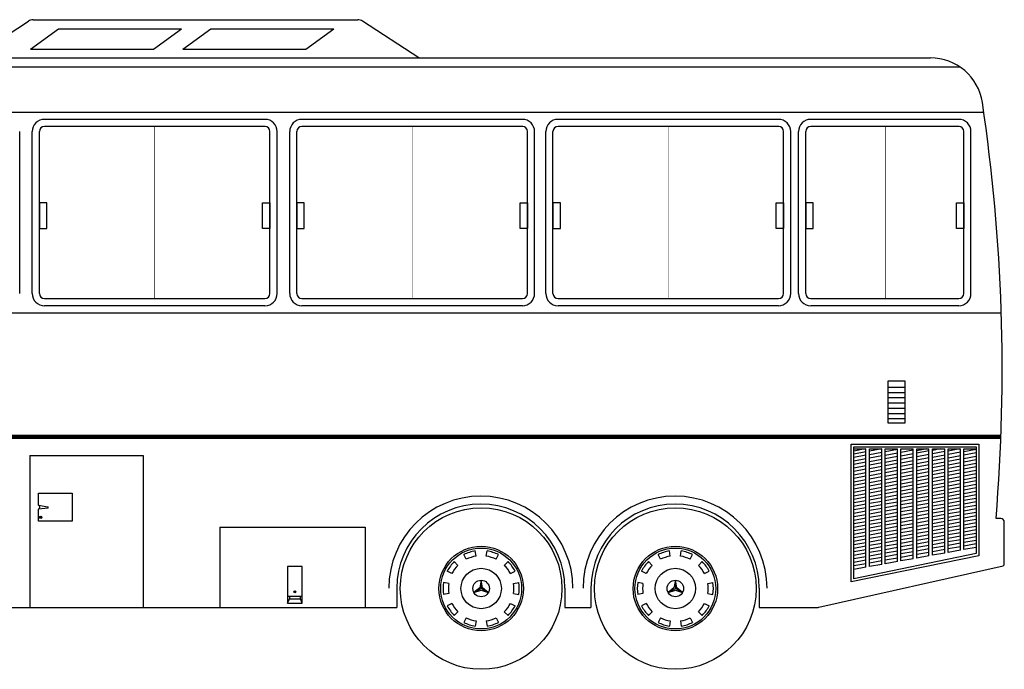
# Model space of a CAD drawing. Header units: millimetres. Extents: x 76.8 to 121.6, y 120.5 to 134.5.
# Tile 15 of 15: x 115.3 to 120.9, y 130.8 to 134.5. Entities that reach past the tile are written whole.
import ezdxf

# ---------------------------------------------------------------- set-up
doc = ezdxf.new("R2010")
doc.units = ezdxf.units.MM

msp = doc.modelspace()

# ---------------------------------------------------------------- linework, layer by layer
for p, q in [((114.9852340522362, 134.2903246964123), (115.3078291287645, 134.5008643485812)), ((115.335156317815, 134.5089928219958), (117.1905629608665, 134.5089928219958)), ((117.5404852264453, 134.2903246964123), (117.2178901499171, 134.5008643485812)), ((115.3202838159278, 134.3398107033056), (115.4794324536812, 134.4571043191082)), ((115.4794324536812, 134.4571043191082), (116.1824785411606, 134.4571043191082)), ((116.0233299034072, 134.3398107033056), (116.1824785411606, 134.4571043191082)), ((116.1914132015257, 134.3398107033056), (116.3505618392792, 134.4571043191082)), ((116.3505618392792, 134.4571043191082), (117.0536079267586, 134.4571043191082)), ((116.8944592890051, 134.3398107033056), (117.0536079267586, 134.4571043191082)), ((110.6408639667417, 134.2903246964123), (120.4643693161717, 134.2903246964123)), ((115.3202838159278, 134.3398107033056), (116.0233299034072, 134.3398107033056)), ((116.1914132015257, 134.3398107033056), (116.8944592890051, 134.3398107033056)), ((109.7618367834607, 133.9795708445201), (120.7691521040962, 133.9795708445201)), ((116.660152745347, 133.9392289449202), (115.400152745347, 133.9392289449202)), ((116.6622554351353, 133.8982289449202), (115.400152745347, 133.8982289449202)), ((118.1318713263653, 133.9392289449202), (116.8718713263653, 133.9392289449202)), ((118.1339740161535, 133.8982289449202), (116.8718713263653, 133.8982289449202)), ((119.5957347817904, 133.9392289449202), (118.3357347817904, 133.9392289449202)), ((119.5978374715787, 133.8982289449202), (118.3357347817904, 133.8982289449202)), ((120.6261966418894, 133.9392289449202), (119.7805060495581, 133.9392289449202)), ((120.6282993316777, 133.8982289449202), (119.7805060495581, 133.8982289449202)), ((115.2584341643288, 132.9434446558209), (115.2584341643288, 133.8692289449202)), ((115.330152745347, 132.9434446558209), (115.330152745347, 133.8692289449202)), ((115.371152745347, 132.9434446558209), (115.371152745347, 133.8692289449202)), ((116.689152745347, 132.9434446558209), (116.689152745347, 133.8692289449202)), ((116.730152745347, 132.9434446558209), (116.730152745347, 133.8692289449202)), ((116.8018713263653, 132.9434446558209), (116.8018713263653, 133.8692289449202)), ((116.8428713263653, 132.9434446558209), (116.8428713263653, 133.8692289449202)), ((118.1608713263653, 132.9434446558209), (118.1608713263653, 133.8692289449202)), ((118.2018713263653, 132.9434446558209), (118.2018713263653, 133.8692289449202)), ((118.2657347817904, 132.9434446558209), (118.2657347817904, 133.8692289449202)), ((118.3067347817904, 132.9434446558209), (118.3067347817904, 133.8692289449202)), ((119.6247347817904, 132.9434446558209), (119.6247347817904, 133.8692289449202)), ((119.6657347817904, 132.9434446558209), (119.6657347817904, 133.8692289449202)), ((119.710506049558, 132.9434446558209), (119.710506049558, 133.8692289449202)), ((119.751506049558, 132.9434446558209), (119.751506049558, 133.8692289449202)), ((120.6551966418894, 132.9434446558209), (120.6551966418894, 133.8692289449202)), ((120.6961966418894, 132.9434446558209), (120.6961966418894, 133.8692289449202)), ((115.400152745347, 132.9144446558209), (116.660152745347, 132.9144446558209)), ((116.8718713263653, 132.9144446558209), (118.1318713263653, 132.9144446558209)), ((118.3357347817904, 132.9144446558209), (119.5957347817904, 132.9144446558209)), ((119.7805060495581, 132.9144446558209), (120.6261966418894, 132.9144446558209)), ((110.6588471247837, 132.8334446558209), (120.8693273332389, 132.8334446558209)), ((116.660152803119, 132.8734446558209), (115.400152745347, 132.8734446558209)), ((118.1318713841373, 132.8734446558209), (116.8718713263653, 132.8734446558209)), ((119.5957348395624, 132.8734446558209), (118.3357347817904, 132.8734446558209)), ((120.6261966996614, 132.8734446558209), (119.7805060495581, 132.8734446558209)), ((120.2203714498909, 132.4080427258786), (120.3197156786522, 132.4080427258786)), ((120.2203714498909, 132.3780427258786), (120.3197156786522, 132.3780427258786)), ((120.2203714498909, 132.3480427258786), (120.3197156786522, 132.3480427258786)), ((120.2203714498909, 132.3180427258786), (120.3197156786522, 132.3180427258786)), ((120.2203714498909, 132.2880427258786), (120.3197156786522, 132.2880427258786)), ((120.2203714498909, 132.2580427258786), (120.3197156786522, 132.2580427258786)), ((120.2203714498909, 132.2280427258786), (120.3197156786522, 132.2280427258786)), ((120.0112262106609, 131.2949830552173), (120.0112262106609, 132.082083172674)), ((120.0112262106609, 132.082083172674), (120.7407661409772, 132.082083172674)), ((120.0259961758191, 131.3126471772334), (120.0259961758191, 132.0673132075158)), ((120.0259961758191, 132.0673132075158), (120.7259961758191, 132.0673132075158)), ((120.0921314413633, 132.0546439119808), (120.0259961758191, 132.0427464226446)), ((120.0259961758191, 132.0546439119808), (120.0959961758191, 132.0546439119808)), ((120.0959961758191, 132.0381931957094), (120.0259961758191, 132.0256004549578)), ((120.0959961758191, 131.3781931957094), (120.0959961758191, 132.0546439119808)), ((120.1159961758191, 132.0546439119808), (120.1859961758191, 132.0546439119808)), ((120.1159961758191, 131.3817911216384), (120.1159961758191, 132.0546439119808)), ((120.1859961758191, 132.05438386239), (120.1159961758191, 132.0417911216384)), ((120.1859961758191, 131.39438386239), (120.1859961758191, 132.0546439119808)), ((120.2059961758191, 132.0546439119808), (120.2759961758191, 132.0546439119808)), ((120.2059961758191, 131.397981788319), (120.2059961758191, 132.0546439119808)), ((120.2759961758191, 132.0505745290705), (120.2059961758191, 132.037981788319)), ((120.2759961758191, 131.4105745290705), (120.2759961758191, 132.0546439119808)), ((120.2959961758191, 132.0546439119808), (120.3659961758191, 132.0546439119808)), ((120.2959961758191, 131.4141724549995), (120.2959961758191, 132.0546439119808)), ((120.3659961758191, 132.0467651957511), (120.2959961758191, 132.0341724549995)), ((120.3659961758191, 131.4267651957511), (120.3659961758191, 132.0546439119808)), ((120.4447189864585, 132.0546439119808), (120.3859961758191, 132.0440798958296)), ((120.3859961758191, 132.0546439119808), (120.4559961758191, 132.0546439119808)), ((120.3859961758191, 131.4303631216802), (120.3859961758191, 132.0546439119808)), ((120.4559961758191, 132.0429558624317), (120.3859961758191, 132.0303631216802)), ((120.4559961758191, 131.4429558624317), (120.4559961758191, 132.0546439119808)), ((120.5209672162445, 132.0546439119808), (120.4759961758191, 132.0465537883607)), ((120.4759961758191, 132.0546439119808), (120.5459961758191, 132.0546439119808)), ((120.4759961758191, 131.4465537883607), (120.4759961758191, 132.0546439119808)), ((120.5459961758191, 132.0391465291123), (120.4759961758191, 132.0265537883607)), ((120.5459961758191, 131.4591465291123), (120.5459961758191, 132.0546439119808)), ((120.6321423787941, 132.0546439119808), (120.5659961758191, 132.0427444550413)), ((120.5659961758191, 132.0546439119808), (120.6359961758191, 132.0546439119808)), ((120.5659961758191, 131.4627444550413), (120.5659961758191, 132.0546439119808)), ((120.6359961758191, 131.4753371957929), (120.6359961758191, 132.0546439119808)), ((120.6559961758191, 132.0546439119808), (120.7259961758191, 132.0546439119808)), ((120.6559961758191, 131.4789351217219), (120.6559961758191, 132.0546439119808)), ((120.7259961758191, 132.0515278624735), (120.6559961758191, 132.0389351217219)), ((120.7259961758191, 132.0673132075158), (120.7259961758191, 131.4559660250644)), ((120.7407661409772, 132.082083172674), (120.7407661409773, 131.4436160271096)), ((115.316460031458, 132.0170644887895), (115.9648452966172, 132.0170644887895)), ((115.316460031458, 132.0170644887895), (115.316460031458, 131.1476070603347)), ((115.9648452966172, 132.0170644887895), (115.9648452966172, 131.1476070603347)), ((120.0959961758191, 132.0181931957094), (120.0259961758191, 132.0056004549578)), ((120.0959961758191, 131.9981931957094), (120.0259961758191, 131.9856004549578)), ((120.1859961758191, 132.0343838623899), (120.1159961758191, 132.0217911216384)), ((120.1859961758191, 132.01438386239), (120.1159961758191, 132.0017911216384)), ((120.1859961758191, 131.99438386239), (120.1159961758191, 131.9817911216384)), ((120.2759961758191, 132.0305745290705), (120.2059961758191, 132.017981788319)), ((120.2759961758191, 132.0105745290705), (120.2059961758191, 131.997981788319)), ((120.2759961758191, 131.9905745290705), (120.2059961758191, 131.977981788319)), ((120.3659961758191, 132.0267651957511), (120.2959961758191, 132.0141724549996)), ((120.3659961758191, 132.0067651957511), (120.2959961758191, 131.9941724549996)), ((120.3659961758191, 131.9867651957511), (120.2959961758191, 131.9741724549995)), ((120.4559961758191, 132.0229558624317), (120.3859961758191, 132.0103631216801)), ((120.4559961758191, 132.0029558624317), (120.3859961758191, 131.9903631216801)), ((120.4559961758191, 131.9829558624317), (120.3859961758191, 131.9703631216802)), ((120.5459961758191, 132.0191465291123), (120.4759961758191, 132.0065537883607)), ((120.5459961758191, 131.9991465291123), (120.4759961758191, 131.9865537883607)), ((120.6359961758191, 132.0353371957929), (120.5659961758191, 132.0227444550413)), ((120.6359961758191, 132.0153371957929), (120.5659961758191, 132.0027444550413)), ((120.6359961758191, 131.9953371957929), (120.5659961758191, 131.9827444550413)), ((120.7259961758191, 132.0315278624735), (120.6559961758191, 132.0189351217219)), ((120.7259961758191, 132.0115278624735), (120.6559961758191, 131.9989351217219)), ((120.7259961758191, 131.9915278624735), (120.6559961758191, 131.9789351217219)), ((120.0959961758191, 131.9781931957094), (120.0259961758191, 131.9656004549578)), ((120.0959961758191, 131.9581931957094), (120.0259961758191, 131.9456004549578)), ((120.0959961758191, 131.9381931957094), (120.0259961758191, 131.9256004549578)), ((120.1859961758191, 131.9743838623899), (120.1159961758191, 131.9617911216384)), ((120.1859961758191, 131.95438386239), (120.1159961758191, 131.9417911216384)), ((120.1859961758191, 131.93438386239), (120.1159961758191, 131.9217911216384)), ((120.2759961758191, 131.9705745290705), (120.2059961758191, 131.957981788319)), ((120.2759961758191, 131.9505745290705), (120.2059961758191, 131.937981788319)), ((120.2759961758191, 131.9305745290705), (120.2059961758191, 131.917981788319)), ((120.3659961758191, 131.9667651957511), (120.2959961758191, 131.9541724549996)), ((120.3659961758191, 131.9467651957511), (120.2959961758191, 131.9341724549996)), ((120.3659961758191, 131.9267651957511), (120.2959961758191, 131.9141724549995)), ((120.4559961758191, 131.9629558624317), (120.3859961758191, 131.9503631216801)), ((120.4559961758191, 131.9429558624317), (120.3859961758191, 131.9303631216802)), ((120.5459961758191, 131.9791465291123), (120.4759961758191, 131.9665537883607)), ((120.5459961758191, 131.9591465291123), (120.4759961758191, 131.9465537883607)), ((120.5459961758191, 131.9391465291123), (120.4759961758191, 131.9265537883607)), ((120.6359961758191, 131.9753371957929), (120.5659961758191, 131.9627444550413)), ((120.6359961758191, 131.9553371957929), (120.5659961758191, 131.9427444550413)), ((120.6359961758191, 131.9353371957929), (120.5659961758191, 131.9227444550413)), ((120.7259961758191, 131.9715278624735), (120.6559961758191, 131.9589351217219)), ((120.7259961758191, 131.9515278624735), (120.6559961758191, 131.9389351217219)), ((120.7259961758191, 131.9315278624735), (120.6559961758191, 131.9189351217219)), ((120.0959961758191, 131.9181931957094), (120.0259961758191, 131.9056004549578)), ((120.0959961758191, 131.8981931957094), (120.0259961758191, 131.8856004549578)), ((120.0959961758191, 131.8781931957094), (120.0259961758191, 131.8656004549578)), ((120.1859961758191, 131.9143838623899), (120.1159961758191, 131.9017911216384)), ((120.1859961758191, 131.89438386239), (120.1159961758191, 131.8817911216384)), ((120.1859961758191, 131.8743838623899), (120.1159961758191, 131.8617911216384)), ((120.2759961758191, 131.9105745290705), (120.2059961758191, 131.897981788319)), ((120.2759961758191, 131.8905745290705), (120.2059961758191, 131.877981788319)), ((120.2759961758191, 131.8705745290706), (120.2059961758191, 131.857981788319)), ((120.3659961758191, 131.9067651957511), (120.2959961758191, 131.8941724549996)), ((120.3659961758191, 131.8867651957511), (120.2959961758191, 131.8741724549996)), ((120.4559961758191, 131.9229558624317), (120.3859961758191, 131.9103631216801)), ((120.4559961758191, 131.9029558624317), (120.3859961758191, 131.8903631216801)), ((120.4559961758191, 131.8829558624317), (120.3859961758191, 131.8703631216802)), ((120.5459961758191, 131.9191465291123), (120.4759961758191, 131.9065537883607)), ((120.5459961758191, 131.8991465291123), (120.4759961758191, 131.8865537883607)), ((120.5459961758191, 131.8791465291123), (120.4759961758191, 131.8665537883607)), ((120.6359961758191, 131.9153371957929), (120.5659961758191, 131.9027444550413)), ((120.6359961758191, 131.8953371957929), (120.5659961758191, 131.8827444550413)), ((120.6359961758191, 131.8753371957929), (120.5659961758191, 131.8627444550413)), ((120.7259961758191, 131.9115278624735), (120.6559961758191, 131.8989351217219)), ((120.7259961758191, 131.8915278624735), (120.6559961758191, 131.8789351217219)), ((120.7259961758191, 131.8715278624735), (120.6559961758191, 131.8589351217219)), ((120.0959961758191, 131.8581931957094), (120.0259961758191, 131.8456004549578)), ((120.0959961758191, 131.8381931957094), (120.0259961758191, 131.8256004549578)), ((120.0959961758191, 131.8181931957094), (120.0259961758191, 131.8056004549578)), ((120.1859961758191, 131.85438386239), (120.1159961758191, 131.8417911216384)), ((120.1859961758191, 131.83438386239), (120.1159961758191, 131.8217911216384)), ((120.1859961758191, 131.8143838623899), (120.1159961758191, 131.8017911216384)), ((120.2759961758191, 131.8505745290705), (120.2059961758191, 131.837981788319)), ((120.2759961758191, 131.8305745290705), (120.2059961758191, 131.817981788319)), ((120.3659961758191, 131.8667651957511), (120.2959961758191, 131.8541724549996)), ((120.3659961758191, 131.8467651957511), (120.2959961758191, 131.8341724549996)), ((120.3659961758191, 131.8267651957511), (120.2959961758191, 131.8141724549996)), ((120.4559961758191, 131.8629558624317), (120.3859961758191, 131.8503631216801)), ((120.4559961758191, 131.8429558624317), (120.3859961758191, 131.8303631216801)), ((120.4559961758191, 131.8229558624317), (120.3859961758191, 131.8103631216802)), ((120.5459961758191, 131.8591465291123), (120.4759961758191, 131.8465537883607)), ((120.5459961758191, 131.8391465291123), (120.4759961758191, 131.8265537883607)), ((120.5459961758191, 131.8191465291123), (120.4759961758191, 131.8065537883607)), ((120.6359961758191, 131.8553371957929), (120.5659961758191, 131.8427444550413)), ((120.6359961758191, 131.8353371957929), (120.5659961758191, 131.8227444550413)), ((120.6359961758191, 131.8153371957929), (120.5659961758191, 131.8027444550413)), ((120.7259961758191, 131.8515278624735), (120.6559961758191, 131.8389351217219)), ((120.7259961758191, 131.8315278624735), (120.6559961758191, 131.8189351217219)), ((120.0959961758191, 131.7981931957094), (120.0259961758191, 131.7856004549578)), ((120.0959961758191, 131.7781931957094), (120.0259961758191, 131.7656004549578)), ((120.0959961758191, 131.7581931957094), (120.0259961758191, 131.7456004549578)), ((120.1859961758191, 131.79438386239), (120.1159961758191, 131.7817911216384)), ((120.1859961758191, 131.77438386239), (120.1159961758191, 131.7617911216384)), ((120.2759961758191, 131.8105745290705), (120.2059961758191, 131.797981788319)), ((120.2759961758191, 131.7905745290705), (120.2059961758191, 131.777981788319)), ((120.2759961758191, 131.7705745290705), (120.2059961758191, 131.757981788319)), ((120.3659961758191, 131.8067651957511), (120.2959961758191, 131.7941724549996)), ((120.3659961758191, 131.7867651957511), (120.2959961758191, 131.7741724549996)), ((120.3659961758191, 131.7667651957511), (120.2959961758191, 131.7541724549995)), ((120.4559961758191, 131.8029558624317), (120.3859961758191, 131.7903631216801)), ((120.4559961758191, 131.7829558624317), (120.3859961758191, 131.7703631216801)), ((120.4559961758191, 131.7629558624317), (120.3859961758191, 131.7503631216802)), ((120.5459961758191, 131.7991465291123), (120.4759961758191, 131.7865537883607)), ((120.5459961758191, 131.7791465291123), (120.4759961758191, 131.7665537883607)), ((120.5459961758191, 131.7591465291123), (120.4759961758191, 131.7465537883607)), ((120.6359961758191, 131.7953371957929), (120.5659961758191, 131.7827444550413)), ((120.6359961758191, 131.7753371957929), (120.5659961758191, 131.7627444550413)), ((120.7259961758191, 131.8115278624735), (120.6559961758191, 131.7989351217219)), ((120.7259961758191, 131.7915278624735), (120.6559961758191, 131.7789351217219)), ((120.7259961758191, 131.7715278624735), (120.6559961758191, 131.7589351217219)), ((115.4192633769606, 131.7160506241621), (115.3664423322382, 131.7100740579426)), ((115.3666813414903, 131.7339803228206), (115.4192633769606, 131.7241787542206)), ((120.0959961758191, 131.7381931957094), (120.0259961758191, 131.7256004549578)), ((120.0959961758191, 131.7181931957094), (120.0259961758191, 131.7056004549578)), ((120.1859961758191, 131.7543838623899), (120.1159961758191, 131.7417911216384)), ((120.1859961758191, 131.73438386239), (120.1159961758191, 131.7217911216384)), ((120.1859961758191, 131.71438386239), (120.1159961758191, 131.7017911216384)), ((120.2759961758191, 131.7505745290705), (120.2059961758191, 131.737981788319)), ((120.2759961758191, 131.7305745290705), (120.2059961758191, 131.717981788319)), ((120.2759961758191, 131.7105745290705), (120.2059961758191, 131.697981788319)), ((120.3659961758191, 131.7467651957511), (120.2959961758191, 131.7341724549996)), ((120.3659961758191, 131.7267651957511), (120.2959961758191, 131.7141724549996)), ((120.3659961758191, 131.7067651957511), (120.2959961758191, 131.6941724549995)), ((120.4559961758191, 131.7429558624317), (120.3859961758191, 131.7303631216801)), ((120.4559961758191, 131.7229558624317), (120.3859961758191, 131.7103631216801)), ((120.4559961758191, 131.7029558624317), (120.3859961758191, 131.6903631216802)), ((120.5459961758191, 131.7391465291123), (120.4759961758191, 131.7265537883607)), ((120.5459961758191, 131.7191465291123), (120.4759961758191, 131.7065537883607)), ((120.6359961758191, 131.7553371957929), (120.5659961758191, 131.7427444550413)), ((120.6359961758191, 131.7353371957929), (120.5659961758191, 131.7227444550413)), ((120.6359961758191, 131.7153371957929), (120.5659961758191, 131.7027444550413)), ((120.7259961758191, 131.7515278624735), (120.6559961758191, 131.7389351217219)), ((120.7259961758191, 131.7315278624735), (120.6559961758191, 131.7189351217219)), ((120.7259961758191, 131.7115278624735), (120.6559961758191, 131.6989351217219)), ((115.3781628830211, 131.6610678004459), (115.3781628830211, 131.6632311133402)), ((115.3789660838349, 131.6610678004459), (115.3781628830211, 131.6610678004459)), ((115.3789660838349, 131.6610678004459), (115.3789660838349, 131.6632311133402)), ((120.0959961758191, 131.6981931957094), (120.0259961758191, 131.6856004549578)), ((120.0959961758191, 131.6781931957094), (120.0259961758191, 131.6656004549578)), ((120.0959961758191, 131.6581931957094), (120.0259961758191, 131.6456004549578)), ((120.1859961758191, 131.6943838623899), (120.1159961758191, 131.6817911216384)), ((120.1859961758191, 131.67438386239), (120.1159961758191, 131.6617911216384)), ((120.1859961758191, 131.6543838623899), (120.1159961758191, 131.6417911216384)), ((120.2759961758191, 131.6905745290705), (120.2059961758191, 131.677981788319)), ((120.2759961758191, 131.6705745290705), (120.2059961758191, 131.657981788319)), ((120.2759961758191, 131.6505745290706), (120.2059961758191, 131.637981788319)), ((120.3659961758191, 131.6867651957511), (120.2959961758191, 131.6741724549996)), ((120.3659961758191, 131.6667651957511), (120.2959961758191, 131.6541724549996)), ((120.3659961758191, 131.6467651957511), (120.2959961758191, 131.6341724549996)), ((120.4559961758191, 131.6829558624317), (120.3859961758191, 131.6703631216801)), ((120.4559961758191, 131.6629558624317), (120.3859961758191, 131.6503631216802)), ((120.5459961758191, 131.6991465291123), (120.4759961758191, 131.6865537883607)), ((120.5459961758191, 131.6791465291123), (120.4759961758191, 131.6665537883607)), ((120.5459961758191, 131.6591465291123), (120.4759961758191, 131.6465537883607)), ((120.6359961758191, 131.6953371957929), (120.5659961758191, 131.6827444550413)), ((120.6359961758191, 131.6753371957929), (120.5659961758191, 131.6627444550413)), ((120.6359961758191, 131.6553371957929), (120.5659961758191, 131.6427444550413)), ((120.7259961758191, 131.6915278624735), (120.6559961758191, 131.6789351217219)), ((120.7259961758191, 131.6715278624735), (120.6559961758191, 131.6589351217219)), ((120.7259961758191, 131.6515278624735), (120.6559961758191, 131.6389351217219)), ((120.8666349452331, 131.656171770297), (120.8392550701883, 131.656171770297)), ((116.4027553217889, 131.6065045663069), (116.4027553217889, 131.1476070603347)), ((116.4027553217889, 131.6065045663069), (117.2329716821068, 131.6065045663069)), ((117.2329716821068, 131.6065045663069), (117.2329716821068, 131.1476070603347)), ((120.0959961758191, 131.6381931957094), (120.0259961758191, 131.6256004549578)), ((120.0959961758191, 131.6181931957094), (120.0259961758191, 131.6056004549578)), ((120.0959961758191, 131.5981931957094), (120.0259961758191, 131.5856004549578)), ((120.1859961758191, 131.63438386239), (120.1159961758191, 131.6217911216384)), ((120.1859961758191, 131.61438386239), (120.1159961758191, 131.6017911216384)), ((120.1859961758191, 131.5943838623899), (120.1159961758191, 131.5817911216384)), ((120.2759961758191, 131.6305745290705), (120.2059961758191, 131.617981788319)), ((120.2759961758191, 131.6105745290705), (120.2059961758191, 131.597981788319)), ((120.2759961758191, 131.5905745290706), (120.2059961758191, 131.577981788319)), ((120.3659961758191, 131.6267651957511), (120.2959961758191, 131.6141724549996)), ((120.3659961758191, 131.6067651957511), (120.2959961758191, 131.5941724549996)), ((120.4559961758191, 131.6429558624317), (120.3859961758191, 131.6303631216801)), ((120.4559961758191, 131.6229558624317), (120.3859961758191, 131.6103631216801)), ((120.4559961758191, 131.6029558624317), (120.3859961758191, 131.5903631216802)), ((120.5459961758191, 131.6391465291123), (120.4759961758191, 131.6265537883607)), ((120.5459961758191, 131.6191465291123), (120.4759961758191, 131.6065537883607)), ((120.5459961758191, 131.5991465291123), (120.4759961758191, 131.5865537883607)), ((120.6359961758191, 131.6353371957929), (120.5659961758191, 131.6227444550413)), ((120.6359961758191, 131.6153371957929), (120.5659961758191, 131.6027444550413)), ((120.6359961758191, 131.5953371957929), (120.5659961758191, 131.5827444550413)), ((120.7259961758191, 131.6315278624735), (120.6559961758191, 131.6189351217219)), ((120.7259961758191, 131.6115278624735), (120.6559961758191, 131.5989351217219)), ((120.7259961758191, 131.5915278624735), (120.6559961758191, 131.5789351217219)), ((120.8866349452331, 131.4004723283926), (120.8866349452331, 131.636171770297)), ((120.0959961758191, 131.5781931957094), (120.0259961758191, 131.5656004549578)), ((120.0959961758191, 131.5581931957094), (120.0259961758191, 131.5456004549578)), ((120.0959961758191, 131.5381931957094), (120.0259961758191, 131.5256004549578)), ((120.1859961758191, 131.57438386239), (120.1159961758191, 131.5617911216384)), ((120.1859961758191, 131.55438386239), (120.1159961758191, 131.5417911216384)), ((120.1859961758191, 131.5343838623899), (120.1159961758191, 131.5217911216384)), ((120.2759961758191, 131.5705745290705), (120.2059961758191, 131.557981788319)), ((120.2759961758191, 131.5505745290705), (120.2059961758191, 131.537981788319)), ((120.3659961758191, 131.5867651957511), (120.2959961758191, 131.5741724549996)), ((120.3659961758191, 131.5667651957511), (120.2959961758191, 131.5541724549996)), ((120.3659961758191, 131.5467651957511), (120.2959961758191, 131.5341724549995)), ((120.4559961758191, 131.5829558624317), (120.3859961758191, 131.5703631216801)), ((120.4559961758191, 131.5629558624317), (120.3859961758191, 131.5503631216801)), ((120.4559961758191, 131.5429558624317), (120.3859961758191, 131.5303631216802)), ((120.5459961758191, 131.5791465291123), (120.4759961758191, 131.5665537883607)), ((120.5459961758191, 131.5591465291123), (120.4759961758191, 131.5465537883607)), ((120.5459961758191, 131.5391465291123), (120.4759961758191, 131.5265537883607)), ((120.6359961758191, 131.5753371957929), (120.5659961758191, 131.5627444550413)), ((120.6359961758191, 131.5553371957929), (120.5659961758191, 131.5427444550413)), ((120.6359961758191, 131.5353371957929), (120.5659961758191, 131.5227444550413)), ((120.7259961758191, 131.5715278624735), (120.6559961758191, 131.5589351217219)), ((120.7259961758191, 131.5515278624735), (120.6559961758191, 131.5389351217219)), ((120.7259961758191, 131.5315278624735), (120.6559961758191, 131.5189351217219)), ((120.0959961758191, 131.5181931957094), (120.0259961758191, 131.5056004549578)), ((120.0959961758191, 131.4981931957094), (120.0259961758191, 131.4856004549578)), ((120.0959961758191, 131.4781931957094), (120.0259961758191, 131.4656004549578)), ((120.1859961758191, 131.51438386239), (120.1159961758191, 131.5017911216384)), ((120.1859961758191, 131.49438386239), (120.1159961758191, 131.4817911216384)), ((120.2759961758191, 131.5305745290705), (120.2059961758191, 131.517981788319)), ((120.2759961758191, 131.5105745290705), (120.2059961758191, 131.497981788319)), ((120.2759961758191, 131.4905745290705), (120.2059961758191, 131.477981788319)), ((120.3659961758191, 131.5267651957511), (120.2959961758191, 131.5141724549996)), ((120.3659961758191, 131.5067651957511), (120.2959961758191, 131.4941724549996)), ((120.3659961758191, 131.4867651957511), (120.2959961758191, 131.4741724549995)), ((120.4559961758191, 131.5229558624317), (120.3859961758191, 131.5103631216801)), ((120.4559961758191, 131.5029558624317), (120.3859961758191, 131.4903631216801)), ((120.4559961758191, 131.4829558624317), (120.3859961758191, 131.4703631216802)), ((120.5459961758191, 131.5191465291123), (120.4759961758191, 131.5065537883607)), ((120.5459961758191, 131.4991465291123), (120.4759961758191, 131.4865537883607)), ((120.5459961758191, 131.4791465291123), (120.4759961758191, 131.4665537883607)), ((120.6359961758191, 131.5153371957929), (120.5659961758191, 131.5027444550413)), ((120.6359961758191, 131.4953371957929), (120.5659961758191, 131.4827444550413)), ((120.6359961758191, 131.4753371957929), (120.5659961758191, 131.4627444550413)), ((120.7259961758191, 131.5115278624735), (120.6559961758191, 131.4989351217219)), ((120.7259961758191, 131.4915278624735), (120.6559961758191, 131.4789351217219)), ((117.8111034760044, 131.4236217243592), (117.7974554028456, 131.4504075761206)), ((117.8668597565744, 131.4417380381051), (117.8621569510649, 131.4714303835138)), ((117.9254853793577, 131.4417380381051), (117.9301881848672, 131.4714303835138)), ((117.9812416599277, 131.4236217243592), (117.9948897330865, 131.4504075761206)), ((118.9212005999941, 131.4236217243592), (118.9075525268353, 131.4504075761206)), ((118.9769568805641, 131.4417380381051), (118.9722540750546, 131.4714303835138)), ((119.0355825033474, 131.4417380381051), (119.0402853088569, 131.4714303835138)), ((119.0913387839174, 131.4236217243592), (119.1049868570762, 131.4504075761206)), ((120.7407661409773, 131.4436160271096), (120.0112262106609, 131.2949830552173)), ((120.0959961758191, 131.4581931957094), (120.0259961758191, 131.4456004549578)), ((120.7259961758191, 131.4559660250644), (120.0259961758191, 131.3126471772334)), ((120.0959961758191, 131.4381931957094), (120.0259961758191, 131.4256004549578)), ((120.1859961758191, 131.4743838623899), (120.1159961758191, 131.4617911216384)), ((120.1859961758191, 131.45438386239), (120.1159961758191, 131.4417911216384)), ((120.1859961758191, 131.43438386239), (120.1159961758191, 131.4217911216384)), ((120.2759961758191, 131.4705745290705), (120.2059961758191, 131.457981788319)), ((120.2759961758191, 131.4505745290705), (120.2059961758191, 131.437981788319)), ((120.2759961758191, 131.4305745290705), (120.2059961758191, 131.417981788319)), ((120.3659961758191, 131.4667651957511), (120.2959961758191, 131.4541724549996)), ((120.3659961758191, 131.4467651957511), (120.2959961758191, 131.4341724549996)), ((120.3659961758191, 131.4267651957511), (120.2959961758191, 131.4141724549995)), ((120.4559961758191, 131.4629558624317), (120.3859961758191, 131.4503631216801)), ((120.4559961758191, 131.4429558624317), (120.3859961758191, 131.4303631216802)), ((120.5459961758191, 131.4591465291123), (120.4759961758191, 131.4465537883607)), ((117.7636743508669, 131.3891624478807), (117.7424169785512, 131.4104198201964)), ((118.0286707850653, 131.3891624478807), (118.0499281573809, 131.4104198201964)), ((118.8737714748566, 131.3891624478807), (118.8525141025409, 131.4104198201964)), ((119.138767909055, 131.3891624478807), (119.1600252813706, 131.4104198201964)), ((119.8263934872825, 131.1505359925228), (120.8807770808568, 131.3863301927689)), ((120.0959961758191, 131.4181931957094), (120.0259961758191, 131.4056004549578)), ((120.0959961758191, 131.3981931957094), (120.0259961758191, 131.3856004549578)), ((120.0959961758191, 131.3781931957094), (120.0259961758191, 131.3656004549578)), ((120.1859961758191, 131.4143838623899), (120.1159961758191, 131.4017911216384)), ((120.1859961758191, 131.39438386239), (120.1159961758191, 131.3817911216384)), ((120.2759961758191, 131.4105745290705), (120.2059961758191, 131.397981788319)), ((117.7292150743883, 131.3417333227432), (117.7024292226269, 131.355381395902)), ((118.0631300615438, 131.3417333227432), (118.0899159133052, 131.355381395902)), ((118.8393121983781, 131.3417333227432), (118.8125263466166, 131.355381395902)), ((119.1732271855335, 131.3417333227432), (119.2000130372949, 131.355381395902)), ((117.4139678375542, 131.258685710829), (117.4139678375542, 131.1476070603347)), ((117.7110987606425, 131.2859770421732), (117.6814064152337, 131.2906798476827)), ((117.8552625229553, 131.233044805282), (117.8961725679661, 131.2566642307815)), ((117.8961725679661, 131.3039030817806), (117.8961725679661, 131.2566642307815)), ((117.9370826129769, 131.233044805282), (117.8961725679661, 131.2566642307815)), ((118.0812463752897, 131.2859770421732), (118.1109387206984, 131.2906798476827)), ((118.375056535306, 131.258685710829), (118.375056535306, 131.1476070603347)), ((118.5240649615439, 131.258685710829), (118.5240649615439, 131.1476070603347)), ((118.8211958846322, 131.2859770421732), (118.7915035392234, 131.2906798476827)), ((118.965359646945, 131.233044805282), (119.0062696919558, 131.2566642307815)), ((119.0062696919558, 131.3039030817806), (119.0062696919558, 131.2566642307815)), ((119.0471797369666, 131.233044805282), (119.0062696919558, 131.2566642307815)), ((119.1913434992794, 131.2859770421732), (119.2210358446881, 131.2906798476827)), ((119.4851536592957, 131.258685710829), (119.4851536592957, 131.1476070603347)), ((116.7901829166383, 131.2122672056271), (116.8739453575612, 131.2122672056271)), ((116.7901829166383, 131.1728830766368), (116.8009187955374, 131.1972951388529)), ((116.8009187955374, 131.2122672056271), (116.8009187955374, 131.1972951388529)), ((116.8009187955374, 131.1972951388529), (116.8634818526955, 131.1972951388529)), ((116.830821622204, 131.2356028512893), (116.830821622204, 131.2377661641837)), ((116.830821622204, 131.2356028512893), (116.8316248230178, 131.2356028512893)), ((116.8316248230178, 131.2356028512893), (116.8316248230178, 131.2377661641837)), ((116.8634818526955, 131.1972951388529), (116.8634818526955, 131.2122672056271)), ((116.8739453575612, 131.1728830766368), (116.8634818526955, 131.1972951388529)), ((117.7110987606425, 131.2273514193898), (117.6814064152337, 131.2226486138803)), ((118.0812463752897, 131.2273514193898), (118.1109387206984, 131.2226486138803)), ((118.8211958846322, 131.2273514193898), (118.7915035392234, 131.2226486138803)), ((119.1913434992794, 131.2273514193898), (119.2210358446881, 131.2226486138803)), ((111.7983230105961, 131.1476070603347), (117.4139678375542, 131.1476070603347)), ((117.7292150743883, 131.1715951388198), (117.7024292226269, 131.157947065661)), ((118.0631300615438, 131.1715951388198), (118.0899159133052, 131.157947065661)), ((118.375056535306, 131.1476070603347), (118.5240649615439, 131.1476070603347)), ((118.8393121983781, 131.1715951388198), (118.8125263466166, 131.157947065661)), ((119.1732271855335, 131.1715951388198), (119.2000130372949, 131.157947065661)), ((119.4851536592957, 131.1476070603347), (119.8193224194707, 131.1476070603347)), ((117.7636743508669, 131.1241660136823), (117.7424169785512, 131.1029086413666)), ((117.8111034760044, 131.0897067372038), (117.7974554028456, 131.0629208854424)), ((117.9812416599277, 131.0897067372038), (117.9948897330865, 131.0629208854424)), ((118.0286707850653, 131.1241660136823), (118.0499281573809, 131.1029086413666)), ((118.8737714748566, 131.1241660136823), (118.8525141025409, 131.1029086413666)), ((118.9212005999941, 131.0897067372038), (118.9075525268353, 131.0629208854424)), ((119.0913387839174, 131.0897067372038), (119.1049868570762, 131.0629208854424)), ((119.138767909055, 131.1241660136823), (119.1600252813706, 131.1029086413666)), ((117.8668597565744, 131.0715904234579), (117.8621569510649, 131.0418980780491)), ((117.9254853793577, 131.0715904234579), (117.9301881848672, 131.0418980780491)), ((118.9769568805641, 131.0715904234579), (118.9722540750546, 131.0418980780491)), ((119.0355825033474, 131.0715904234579), (119.0402853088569, 131.0418980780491))]:
    msp.add_line(p, q)
for points, const_width in [([(110.0278406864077, 134.2382934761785), (120.6332227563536, 134.2382934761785)], 0.009000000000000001), ([(116.030152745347, 132.9144446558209), (116.030152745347, 133.8982289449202)], 0.0025), ([(117.5018713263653, 132.9144446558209), (117.5018713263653, 133.8982289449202)], 0.0025), ([(118.9657347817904, 132.9144446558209), (118.9657347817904, 133.8982289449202)], 0.0025), ([(120.2086630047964, 132.9144446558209), (120.2086630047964, 133.8982289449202)], 0.0025), ([(109.4890252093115, 132.1237617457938), (120.8672912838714, 132.1237617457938)], 0.025)]:
    msp.add_lwpolyline(points, dxfattribs=dict(const_width=const_width))
for points in [[(115.371152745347, 133.3151671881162), (115.4135560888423, 133.3151671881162), (115.4135560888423, 133.4626220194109), (115.371152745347, 133.4626220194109)], [(116.689152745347, 133.3151671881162), (116.6467494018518, 133.3151671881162), (116.6467494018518, 133.4626220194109), (116.689152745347, 133.4626220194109)], [(116.8428713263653, 133.3151671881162), (116.8852746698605, 133.3151671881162), (116.8852746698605, 133.4626220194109), (116.8428713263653, 133.4626220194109)], [(118.1608713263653, 133.3151671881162), (118.11846798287, 133.3151671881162), (118.11846798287, 133.4626220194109), (118.1608713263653, 133.4626220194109)], [(118.3067347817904, 133.3151671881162), (118.3491381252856, 133.3151671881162), (118.3491381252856, 133.4626220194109), (118.3067347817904, 133.4626220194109)], [(119.6247347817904, 133.3151671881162), (119.5823314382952, 133.3151671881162), (119.5823314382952, 133.4626220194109), (119.6247347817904, 133.4626220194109)], [(119.751506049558, 133.3151671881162), (119.7939093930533, 133.3151671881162), (119.7939093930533, 133.4626220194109), (119.751506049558, 133.4626220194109)], [(120.6551966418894, 133.3151671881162), (120.6127932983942, 133.3151671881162), (120.6127932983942, 133.4626220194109), (120.6551966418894, 133.4626220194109)], [(120.2203714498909, 132.2039503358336), (120.3197156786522, 132.2039503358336), (120.3197156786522, 132.4418626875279), (120.2203714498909, 132.4418626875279)], [(116.7901829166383, 131.1728830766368), (116.8739453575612, 131.1728830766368), (116.8739453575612, 131.3823359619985), (116.7901829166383, 131.3823359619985)]]:
    msp.add_lwpolyline(points, close=True)
for points in [[(115.3666813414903, 131.7339803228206), (115.3666813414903, 131.8012417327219), (115.559334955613, 131.8012417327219), (115.559334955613, 131.642057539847)], [(115.559334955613, 131.642057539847), (115.3666813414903, 131.642057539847), (115.3666813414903, 131.7102361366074)], [(117.8961725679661, 131.3039030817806), (117.8882960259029, 131.261211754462), (117.8552625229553, 131.233044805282), (117.8961725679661, 131.2475691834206), (117.9370826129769, 131.233044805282), (117.9040491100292, 131.261211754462), (117.8961725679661, 131.3039030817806)], [(119.0062696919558, 131.3039030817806), (118.9983931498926, 131.261211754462), (118.965359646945, 131.233044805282), (119.0062696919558, 131.2475691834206), (119.0471797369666, 131.233044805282), (119.0141462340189, 131.261211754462), (119.0062696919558, 131.3039030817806)]]:
    msp.add_lwpolyline(points)
for centre, radius in [((117.8961725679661, 131.2566642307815), 0.4620000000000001), ((119.0062696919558, 131.2566642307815), 0.4620000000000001), ((115.378564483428, 131.6630182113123), 0.006535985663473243), ((117.8961725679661, 131.2566642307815), 0.2413499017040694), ((117.8961725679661, 131.2566642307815), 0.231), ((119.0062696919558, 131.2566642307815), 0.2413499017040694), ((119.0062696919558, 131.2566642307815), 0.231), ((117.8961725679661, 131.2566642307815), 0.1155), ((119.0062696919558, 131.2566642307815), 0.1155), ((117.8961725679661, 131.2566642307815), 0.04723885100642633), ((119.0062696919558, 131.2566642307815), 0.04723885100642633), ((116.8312232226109, 131.2375532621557), 0.006535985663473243)]:
    msp.add_circle(centre, radius)
for centre, radius, start, end in [((115.335156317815, 134.4589928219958), 0.05, 90, 123.130223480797), ((117.1905629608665, 134.4589928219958), 0.05, 56.869776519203, 90), ((120.4643693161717, 133.9903246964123), 0.3, 8.49527880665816, 90), ((110.5418450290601, 132.508229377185), 10.33260159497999, 355.2698452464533, 8.49527880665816), ((115.400152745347, 133.8692289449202), 0.07, 90, 180), ((115.400152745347, 133.8692289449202), 0.02900000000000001, 90, 180), ((116.660152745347, 133.8692289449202), 0.07, 0, 90), ((116.660152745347, 133.8692289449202), 0.02900000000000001, 0, 90), ((116.8718713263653, 133.8692289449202), 0.07, 90, 180), ((116.8718713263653, 133.8692289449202), 0.02900000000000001, 90, 180), ((118.1318713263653, 133.8692289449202), 0.07, 0, 90), ((118.1318713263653, 133.8692289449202), 0.02900000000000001, 0, 90), ((118.3357347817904, 133.8692289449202), 0.07, 90, 180), ((118.3357347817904, 133.8692289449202), 0.02900000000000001, 90, 180), ((119.5957347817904, 133.8692289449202), 0.07, 0, 90), ((119.5957347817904, 133.8692289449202), 0.02900000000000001, 0, 90), ((119.7805060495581, 133.8692289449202), 0.07, 90, 180), ((119.7805060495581, 133.8692289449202), 0.02900000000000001, 90, 180), ((120.6261966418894, 133.8692289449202), 0.07, 0, 90), ((120.6261966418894, 133.8692289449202), 0.02900000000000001, 0, 90), ((115.400152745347, 132.9434446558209), 0.07, 180, 270), ((115.400152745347, 132.9434446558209), 0.02900000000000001, 180, 270), ((116.660152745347, 132.9434446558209), 0.02900000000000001, 270, 0), ((116.660152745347, 132.9434446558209), 0.07, 270, 0), ((116.8718713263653, 132.9434446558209), 0.07, 180, 270), ((116.8718713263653, 132.9434446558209), 0.02900000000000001, 180, 270), ((118.1318713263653, 132.9434446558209), 0.02900000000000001, 270, 0), ((118.1318713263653, 132.9434446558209), 0.07, 270, 0), ((118.3357347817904, 132.9434446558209), 0.07, 180, 270), ((118.3357347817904, 132.9434446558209), 0.02900000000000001, 180, 270), ((119.5957347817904, 132.9434446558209), 0.07, 270, 0), ((119.5957347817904, 132.9434446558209), 0.02900000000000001, 270, 0), ((119.7805060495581, 132.9434446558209), 0.07, 180, 270), ((119.7805060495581, 132.9434446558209), 0.02900000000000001, 180, 270), ((120.6261966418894, 132.9434446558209), 0.02900000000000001, 270, 0), ((120.6261966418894, 132.9434446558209), 0.07, 270, 0), ((117.8945121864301, 131.258685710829), 0.52605668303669, 0, 180), ((119.0046093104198, 131.258685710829), 0.52605668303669, 8.609834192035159e-06, 179.9999936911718), ((115.3584560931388, 131.722108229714), 0.01444303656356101, 303.5694508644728, 55.28492766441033), ((115.4178180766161, 131.7201146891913), 0.004313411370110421, 289.576873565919, 70.423126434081), ((117.8945121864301, 131.258685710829), 0.4805443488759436, 0, 180), ((119.0046093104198, 131.258685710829), 0.4805443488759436, 8.609834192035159e-06, 179.9999936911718), ((115.379181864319, 131.6646680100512), 0.001761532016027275, 110.5166473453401, 234.6574811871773), ((115.3779471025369, 131.6646680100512), 0.001761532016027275, 305.3425188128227, 69.48335265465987), ((120.8666349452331, 131.636171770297), 0.02, 0, 90), ((117.8961725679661, 131.2566642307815), 0.2174432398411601, 99.0000000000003, 117.0000000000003), ((117.8961725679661, 131.2566642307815), 0.1873807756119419, 99.0000000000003, 117.0000000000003), ((117.8961725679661, 131.2566642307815), 0.1873807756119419, 62.99999999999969, 80.9999999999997), ((117.8961725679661, 131.2566642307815), 0.2174432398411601, 62.99999999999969, 80.9999999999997), ((119.0062696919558, 131.2566642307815), 0.2174432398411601, 99.0000000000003, 117.0000000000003), ((119.0062696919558, 131.2566642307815), 0.1873807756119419, 99.0000000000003, 117.0000000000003), ((119.0062696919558, 131.2566642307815), 0.1873807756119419, 62.99999999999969, 80.9999999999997), ((119.0062696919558, 131.2566642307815), 0.2174432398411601, 62.99999999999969, 80.9999999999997), ((117.8961725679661, 131.2566642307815), 0.2174432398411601, 135, 153.0000000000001), ((117.8961725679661, 131.2566642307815), 0.1873807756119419, 135, 153.0000000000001), ((117.8961725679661, 131.2566642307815), 0.1873807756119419, 26.99999999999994, 45), ((117.8961725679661, 131.2566642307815), 0.2174432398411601, 26.99999999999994, 45), ((119.0062696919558, 131.2566642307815), 0.2174432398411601, 135, 153.0000000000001), ((119.0062696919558, 131.2566642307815), 0.1873807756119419, 135, 153.0000000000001), ((119.0062696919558, 131.2566642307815), 0.1873807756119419, 26.99999999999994, 45), ((119.0062696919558, 131.2566642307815), 0.2174432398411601, 26.99999999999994, 45), ((120.8666349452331, 131.4004723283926), 0.02, 314.9999999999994, 0), ((117.8961725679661, 131.2566642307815), 0.2174432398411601, 170.9999999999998, 189.0000000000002), ((117.8961725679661, 131.2566642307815), 0.1873807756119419, 170.9999999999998, 189.0000000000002), ((117.8961725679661, 131.2566642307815), 0.1873807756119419, 350.9999999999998, 9.000000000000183), ((117.8961725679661, 131.2566642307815), 0.2174432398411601, 350.9999999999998, 9.000000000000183), ((119.0062696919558, 131.2566642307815), 0.217443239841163, 170.9999999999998, 189.0000000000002), ((119.0062696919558, 131.2566642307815), 0.1873807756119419, 170.9999999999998, 189.0000000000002), ((119.0062696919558, 131.2566642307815), 0.1873807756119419, 350.9999999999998, 9.000000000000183), ((119.0062696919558, 131.2566642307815), 0.2174432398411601, 350.9999999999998, 9.000000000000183), ((116.8318406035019, 131.2392030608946), 0.001761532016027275, 110.5166473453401, 234.6574811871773), ((116.8306058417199, 131.2392030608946), 0.001761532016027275, 305.3425188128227, 69.48335265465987), ((117.8961725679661, 131.2566642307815), 0.2174432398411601, 206.9999999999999, 225), ((117.8961725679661, 131.2566642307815), 0.1873807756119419, 206.9999999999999, 225), ((117.8961725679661, 131.2566642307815), 0.1873807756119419, 315, 333.0000000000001), ((117.8961725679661, 131.2566642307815), 0.2174432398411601, 315, 333.0000000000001), ((119.0062696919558, 131.2566642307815), 0.2174432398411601, 206.9999999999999, 225), ((119.0062696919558, 131.2566642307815), 0.1873807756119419, 206.9999999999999, 225), ((119.0062696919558, 131.2566642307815), 0.1873807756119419, 315, 333.0000000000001), ((119.0062696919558, 131.2566642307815), 0.2174432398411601, 315, 333.0000000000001), ((119.8193224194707, 131.1576070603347), 0.01, 270, 314.9999999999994), ((117.8961725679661, 131.2566642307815), 0.1873807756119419, 242.9999999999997, 261.0000000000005), ((117.8961725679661, 131.2566642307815), 0.1873807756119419, 279.0000000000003, 297.0000000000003), ((119.0062696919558, 131.2566642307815), 0.1873807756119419, 242.9999999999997, 261.0000000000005), ((119.0062696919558, 131.2566642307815), 0.1873807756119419, 279.0000000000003, 297.0000000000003), ((117.8961725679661, 131.2566642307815), 0.2174432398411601, 242.9999999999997, 261.0000000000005), ((117.8961725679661, 131.2566642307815), 0.2174432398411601, 279.0000000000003, 297.0000000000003), ((119.0062696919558, 131.2566642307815), 0.2174432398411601, 242.9999999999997, 261.0000000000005), ((119.0062696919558, 131.2566642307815), 0.2174432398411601, 279.0000000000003, 297.0000000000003)]:
    msp.add_arc(centre, radius, start, end)

doc.saveas('drawing.dxf')
